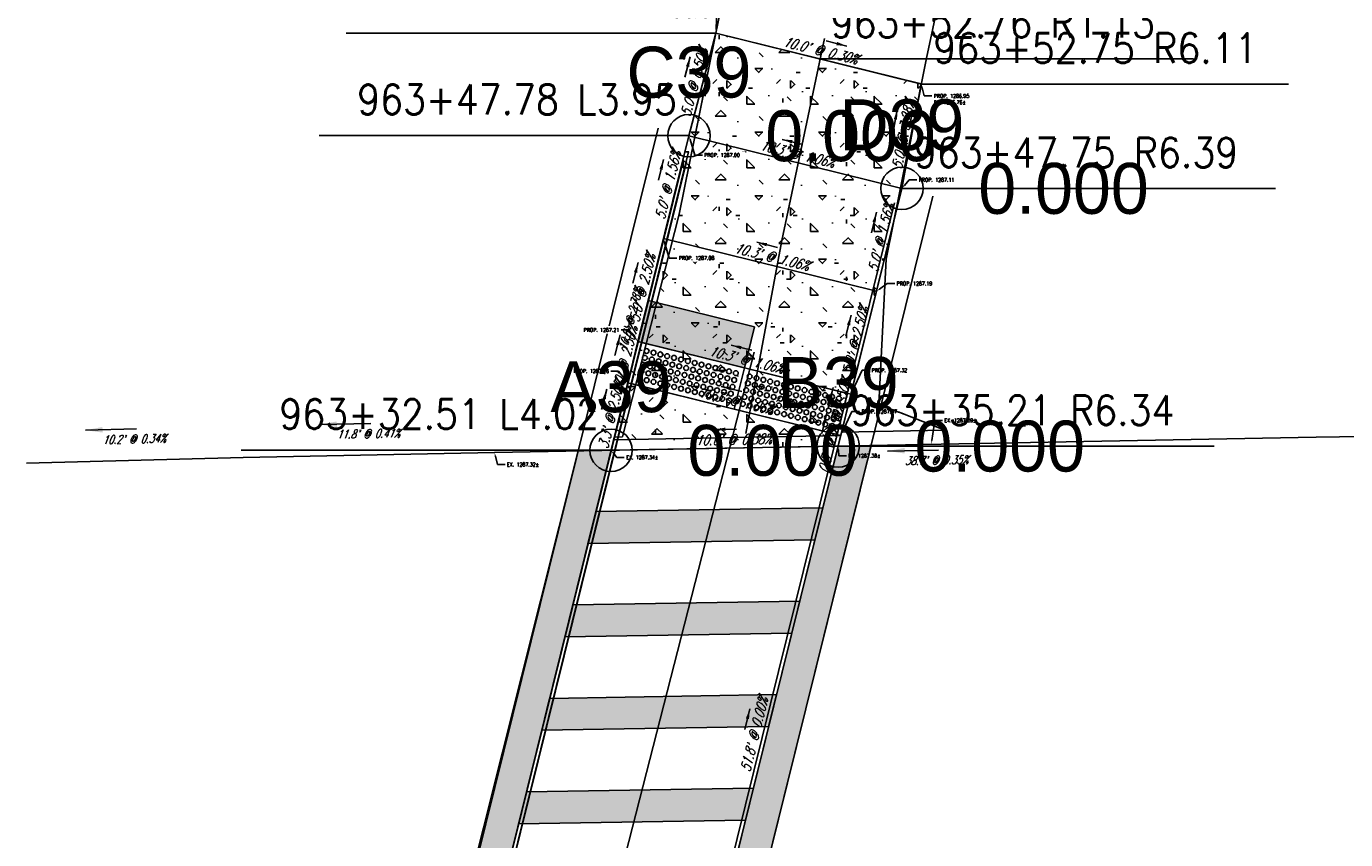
# Model space of a CAD drawing. Extents: x 167754 to 212748, y 396132 to 454338.
# Tile 145 of 147: x 173600 to 173662, y 454261 to 454300. Entities that reach past the tile are written whole.
import ezdxf
from ezdxf import colors
from ezdxf.entities.mleader import LeaderData, LeaderLine
from ezdxf.enums import TextEntityAlignment as Align
from ezdxf.math import Vec2, Vec3

# ---------------------------------------------------------------- set-up
doc = ezdxf.new("R2010")
doc.units = 0
doc.header["$MEASUREMENT"] = 0
doc.layers.get('0').update_dxf_attribs({"linetype": 'CONTINUOUS'})
for name, color, linetype, plot in [('0_3DP_MAT', 181, 'CONTINUOUS', False), ('0_EX. 3DP', 31, 'CONTINUOUS', False), ('0_QUANTITIES_PAVEMENT REMOVED', 130, 'CONTINUOUS', False)]:
    doc.layers.add(name, color=color, linetype=linetype, plot=plot)
for name, color, linetype in [('0_PNTS', 1, 'CONTINUOUS'), ('L141', 7, 'CONTINUOUS'), ('L148', 7, 'CONTINUOUS'), ('PNTDESC', 3, 'CONTINUOUS'), ('PNTELEV', 5, 'CONTINUOUS'), ('PNTNO', 7, 'CONTINUOUS'), ('PV_P_CURB', 3, 'CONTINUOUS'), ('PV_P_CURB_RAMP', 3, 'CONTINUOUS'), ('PV_P_CURB_RAMP_DOMES', 7, 'CONTINUOUS'), ('PV_P_CURB_RAMP_HATCH', 3, 'CONTINUOUS'), ('PV_P_GRADE_BREAKS', 3, 'CONTINUOUS'), ('SC_SCRATCH-6', 6, 'CONTINUOUS')]:
    doc.layers.add(name, color=color, linetype=linetype)
doc.styles.add('PTXT', font='TXT')
doc.styles.add('romans', font='romans.shx', dxfattribs={"width": 0.75, "oblique": 22.5})
doc.styles.get("Standard").update_dxf_attribs({"font": 'romans.shx', "width": 0.9})
doc.dimstyles.new('4P', dxfattribs={"dimscale": 4, "dimtxt": 0.14, "dimasz": 0.14, "dimexe": 0.05, "dimexo": 0.05, "dimgap": 0.05, "dimtad": 1, "dimzin": 0, "dimdsep": 46, "dimtxsty": 'romans', "dimcen": 0, "dimdle": 0.1, "dimclrd": 1, "dimclre": 1, "dimclrt": 7, "dimaunit": 1, "dimadec": 4, "dimazin": 0, "dimtfac": 1, "dimtmove": 0, "dimatfit": 2, "dimfxl": 1, "dimtvp": 1, "dimtolj": 1, "dimtzin": 0, "dimarcsym": 0})

# ---------------------------------------------------------------- blocks, each defined once
blk = doc.blocks.new('DOMES_5FT')
for p, q in [((-0.07, 2.499), (-2.069, 2.443)), ((0.07, -2.499), (-0.07, 2.499)), ((-2.069, 2.443), (-1.929, -2.555)), ((-1.929, -2.555), (0.07, -2.499))]:
    blk.add_line(p, q)
for centre in [(-1.725, 2.12), (-1.716, 1.788), (-1.392, 2.13), (-1.383, 1.797), (-1.059, 2.139), (-1.05, 1.806), (-0.727, 2.148), (-0.717, 1.816), (-0.394, 2.158), (-0.384, 1.825), (-1.706, 1.453), (-1.374, 1.462), (-1.364, 1.129), (-1.041, 1.471), (-1.031, 1.138), (-0.708, 1.481), (-0.698, 1.148), (-0.375, 1.49), (-0.366, 1.157), (-1.697, 1.12), (-1.688, 0.787), (-1.355, 0.796), (-1.022, 0.806), (-0.689, 0.815), (-0.356, 0.824), (-1.678, 0.454), (-1.669, 0.121), (-1.346, 0.463), (-1.336, 0.131), (-1.013, 0.473), (-1.003, 0.14), (-0.68, 0.482), (-0.67, 0.149), (-0.347, 0.491), (-0.338, 0.159), (-1.66, -0.212), (-1.65, -0.547), (-1.327, -0.202), (-1.317, -0.537), (-0.994, -0.193), (-0.985, -0.528), (-0.661, -0.184), (-0.652, -0.518), (-0.328, -0.174), (-0.319, -0.509), (-1.641, -0.881), (-1.632, -1.214), (-1.308, -0.872), (-1.299, -1.205), (-0.975, -0.863), (-0.966, -1.196), (-0.642, -0.853), (-0.633, -1.186), (-0.309, -0.844), (-0.3, -1.177), (-1.622, -1.547), (-1.613, -1.88), (-1.289, -1.538), (-1.28, -1.871), (-0.956, -1.528), (-0.947, -1.861), (-0.624, -1.519), (-0.614, -1.852), (-0.291, -1.51), (-0.281, -1.843), (-1.604, -2.213), (-1.271, -2.204), (-0.938, -2.194), (-0.605, -2.185), (-0.272, -2.175)]:
    blk.add_circle(centre, 0.115)
blk = doc.blocks.new('SPT4')
at = {"color": 0, "linetype": 'Continuous'}
blk.add_circle((0, 0), 0.5, dxfattribs=at)
blk = doc.blocks.new('SRVPNO1')
at = {"layer": 'PNTDESC', "style": 'PTXT'}
blk.add_attdef('DESC2', text='', height=1, dxfattribs=at).set_placement((0, -1.75), align=Align.CENTER)
at = {"layer": 'PNTELEV', "style": 'PTXT'}
blk.add_attdef('ELEV2', (1.5, -0.5), '', height=1, dxfattribs=at)
at = {"layer": 'PNTNO', "style": 'PTXT'}
blk.add_attdef('PT#', text='', height=1, dxfattribs=at).set_placement((0, 0.75), align=Align.CENTER)

msp = doc.modelspace()

# ---------------------------------------------------------------- hatches: boundary and pattern name
at = {"layer": 'L141', "transparency": 33554495}
h = msp.add_hatch(color=256, dxfattribs=at)
h.dxf.hatch_style = 1
h.paths.add_polyline_path([(173637.582, 454276.969), (173637.209, 454275.463), (173626.514, 454275.288), (173626.887, 454276.794)])
h = msp.add_hatch(color=256, dxfattribs=at)
h.dxf.hatch_style = 1
h.paths.add_polyline_path([(173636.492, 454272.564), (173636.119, 454271.058), (173625.424, 454270.883), (173625.797, 454272.389)])
h = msp.add_hatch(color=256, dxfattribs=at)
h.dxf.hatch_style = 1
h.paths.add_polyline_path([(173635.402, 454268.159), (173635.029, 454266.652), (173624.334, 454266.478), (173624.707, 454267.984)])
h = msp.add_hatch(color=256, dxfattribs=at)
h.dxf.hatch_style = 1
h.paths.add_polyline_path([(173634.312, 454263.754), (173633.94, 454262.247), (173623.245, 454262.073), (173623.617, 454263.579)])
at = {"layer": 'L148', "transparency": 33554495}
h = msp.add_hatch(color=256, dxfattribs=at)
h.dxf.hatch_style = 1
h.paths.add_polyline_path([(173634.369, 454285.509), (173633.888, 454283.568), (173628.873, 454284.809), (173629.353, 454286.75)])
at = {"layer": 'PV_P_CURB_RAMP_HATCH', "transparency": 33554495}
h = msp.add_hatch(dxfattribs=at)
h.set_pattern_fill('CONCRE', color=256, scale=3, pattern_type=2)
h.set_pattern_definition([(0, (0, 0), (3, 3), [0.375, -2.625]), (90, (0, 0), (-3, 3), [0.375, -2.625]), (135, (0.375, 0), (-2.999999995, 2e-16), [0.5303301, -3.7123107]), (0, (0.375, 1.6875), (3, 3), [0.375, -2.625]), (45, (0.5625, 1.5), (0, 2.999999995), [0.2651649, -3.9774756]), (135, (0.5625, 1.5), (-2.999999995, 2e-16), [0.2651649, -3.9774756]), (0, (1.5, 2.4375), (3, 3), [0.5303301, -2.4696699]), (45, (1.5, 2.4375), (0, 2.999999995), [0.375, -3.8676408]), (135, (2.0303, 2.4375), (-2.999999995, 2e-16), [0.375, -3.8676408]), (90, (2.0625, 0.75), (-3, 3), [0.375, -2.625]), (45, (2.0625, 0.75), (0, 2.999999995), [0.2651649, -3.9774756]), (135, (2.25, 0.9375), (-2.999999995, 2e-16), [0.2651649, -3.9774756]), (0, (0.375, 0.75), (3, 3), [0.1875, -2.5125]), (0, (2.625, 1.5), (3, 3), [0.1875, -2.5125]), (90, (1.6875, 1.875), (-3, 3), [0.1875, -2.5125]), (135, (2.0625, 0.1875), (-2.999999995, 2e-16), [0.2651649, -3.9774756]), (135, (0.75, 2.25), (-2.999999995, 2e-16), [0.2651649, -3.9774756]), (45, (1.4062, 0.9844), (0, 2.999999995), [0.2651649, -3.9774756]), (90, (1.0312, 0.375), (-3, 3), [0.046875, -2.953125]), (90, (1.172, 1.6406), (-3, 3), [0.046875, -2.953125]), (90, (2.578, 2.1562), (-3, 3), [0.046875, -2.953125]), (90, (2.625, 0.5625), (-3, 3), [0.046875, -2.953125])])
h.paths.add_polyline_path([(173638.303, 454279.882), (173641.309, 454292.034), (173642.222, 454296.958), (173632.545, 454299.352), (173631.271, 454294.517), (173627.601, 454279.681)])

# ---------------------------------------------------------------- linework, layer by layer
at = {"layer": '0_3DP_MAT', "color": 211}
msp.add_lwpolyline([(173633.408, 454281.626), (173638.427, 454280.385)], dxfattribs=at)
at = {"layer": '0_3DP_MAT', "elevation": 1287.322}
msp.add_lwpolyline([(173622.11, 454279.577), (173660.829, 454280.307)], dxfattribs=at)
at = {"layer": '0_EX. 3DP'}
for points in [[(173628.155, 454280.38, 1287.281), (173630.812, 454290.824, 1286.981), (173632.719, 454300.209, 1286.746), (173634.653, 454309.916, 1286.552)], [(173642.465, 454298.171, 1286.742), (173644.417, 454307.32, 1286.581)], [(173633.949, 454280.47, 1287.409), (173635.655, 454289.577, 1287.034), (173637.654, 454299.103, 1286.808)], [(173670.67, 454280.442, 1287.386), (173660.829, 454280.307, 1287.458)], [(173600.05, 454279.078, 1287.239), (173610.268, 454279.35, 1287.274), (173622.11, 454279.577, 1287.322)]]:
    msp.add_polyline3d(points, dxfattribs=at)
at = {"layer": 'L141'}
for points in [[(173637.582, 454276.969), (173637.209, 454275.463), (173626.514, 454275.288), (173626.887, 454276.794), (173626.887, 454276.794)], [(173636.492, 454272.564), (173636.119, 454271.058), (173625.424, 454270.883), (173625.797, 454272.389), (173625.797, 454272.389)], [(173635.402, 454268.159), (173635.029, 454266.652), (173624.334, 454266.478), (173624.707, 454267.984), (173624.707, 454267.984)], [(173634.312, 454263.754), (173633.94, 454262.247), (173623.245, 454262.073), (173623.617, 454263.579), (173623.617, 454263.579)]]:
    msp.add_lwpolyline(points, close=True, dxfattribs=at)
at = {"layer": 'L148'}
msp.add_lwpolyline([(173634.369, 454285.509), (173633.888, 454283.568), (173628.873, 454284.809), (173629.353, 454286.75)], close=True, dxfattribs=at)
at = {"layer": 'PV_P_CURB_RAMP'}
msp.add_lwpolyline([(173638.303, 454279.882), (173641.309, 454292.034), (173642.222, 454296.958), (173632.545, 454299.352), (173631.271, 454294.517), (173627.601, 454279.681)], close=True, dxfattribs=at)

# ---------------------------------------------------------------- texts
at = {"layer": '0_3DP_MAT', "color": 211, "style": 'romans', "oblique": 22.5, "width": 0.75}
for s, rotation, p in [("10.0' @ 0.30%", 346.10411, (173637.422, 454298.311)), ("5.0' @ 0.50%", 75.24451, (173631.753, 454296.975)), ("5.0' @ 3.28%", 79.49661, (173641.608, 454294.525)), ("10.3' @ 1.06%", 346.10411, (173636.328, 454293.43)), ("5.0' @ 1.56%", 76.10411, (173630.516, 454292.128)), ("5.0' @ 1.56%", 76.10411, (173640.553, 454289.645)), ("10.3' @ 1.06%", 346.10411, (173635.128, 454288.577)), ("5.0' @ 2.50%", 76.10411, (173629.315, 454287.275)), ("10.3' @ 1.06%", 346.10411, (173633.927, 454283.723)), ("10.3' @ 1.06%", 346.10411, (173633.447, 454281.782)), ("10.6' @ 0.38%", 1.08011, (173633.386, 454279.95)), ("51.8' @ 0.00%", 76.10411, (173634.583, 454266.223))]:
    msp.add_text(s, height=0.48, rotation=rotation, dxfattribs=at).set_placement(p, align=Align.CENTER)
at = {"layer": '0_3DP_MAT', "style": 'romans', "oblique": 22.5, "width": 0.75}
msp.add_text("38.7' @ 0.35%", height=0.4, rotation=1.08011, dxfattribs=at).set_placement((173642.951, 454279.015), align=Align.CENTER)
at = {"layer": '0_EX. 3DP', "style": 'romans', "oblique": 22.5, "width": 0.75}
for s, rotation, p in [("10.8' @ 2.78%", 75.72649, (173628.708, 454285.799)), ("11.8' @ 0.41%", 1.09817, (173616.174, 454280.263)), ("10.2' @ 0.34%", 1.52484, (173605.138, 454280.014))]:
    msp.add_text(s, height=0.4, rotation=rotation, dxfattribs=at).set_placement(p, align=Align.CENTER)
at = {"layer": 'SC_SCRATCH-6', "width": 0.9}
for s, p in [('963+52.76 R1.13', (173637.951, 454299.843)), ('963+52.75 R6.11', (173642.787, 454298.65)), ('963+47.75 R6.39', (173641.874, 454293.725))]:
    msp.add_text(s, height=1.4, dxfattribs=at).set_placement(p, align=Align.MIDDLE_LEFT)
for s, p in [('963+47.78 L3.95', (173630.706, 454296.225)), ('963+32.51 L4.02', (173627.036, 454281.389))]:
    msp.add_text(s, height=1.4, dxfattribs=at).set_placement(p, align=Align.MIDDLE_RIGHT)

# ---------------------------------------------------------------- leaders
at = {"layer": '0_3DP_MAT', "color": 211}
for points in [[(173638.706, 454298.746), (173637.736, 454298.987)], [(173631.331, 454298.242), (173631.076, 454297.275)], [(173641.092, 454295.757), (173640.91, 454294.774)], [(173635.671, 454294.346), (173636.642, 454294.106)], [(173630.074, 454293.389), (173629.834, 454292.418)], [(173640.111, 454290.906), (173639.871, 454289.935)], [(173634.471, 454289.493), (173635.441, 454289.253)], [(173628.873, 454288.535), (173628.633, 454287.564)], [(173638.911, 454286.052), (173638.67, 454285.081)], [(173628.028, 454285.12), (173627.788, 454284.149)], [(173633.27, 454284.639), (173634.241, 454284.399)], [(173632.79, 454282.698), (173633.76, 454282.458)], [(173638.066, 454282.637), (173637.826, 454281.666)], [(173637.77, 454281.442), (173637.53, 454280.471)], [(173632.514, 454280.665), (173633.514, 454280.684)], [(173634.142, 454267.484), (173633.902, 454266.513)]]:
    msp.add_leader(points, dimstyle='4P', override={"dimscale": 20, "dimtxt": 0.12, "dimasz": 0.024, "dimdec": 2}, dxfattribs=at)
at = {"layer": '0_3DP_MAT'}
msp.add_leader([(173640.637, 454279.648), (173643.036, 454279.693)], dimstyle='4P', override={"dimscale": 20, "dimtxt": 0.12, "dimasz": 0.04, "dimdec": 2}, dxfattribs=at)
at = {"layer": '0_EX. 3DP'}
for points in [[(173602.839, 454280.629), (173605.238, 454280.693)], [(173613.88, 454280.896), (173616.279, 454280.942)]]:
    msp.add_leader(points, dimstyle='4P', override={"dimscale": 20, "dimtxt": 0.12, "dimasz": 0.04, "dimdec": 2}, dxfattribs=at)
at = {"layer": 'SC_SCRATCH-6', "has_arrowhead": 0}
msp.add_leader([(173637.386, 454298.151), (173637.391, 454298.143), (173655.051, 454298.143)], dimstyle='4P', override={"dimscale": 20, "dimasz": 0.1}, dxfattribs=at)

# ---------------------------------------------------------------- next in the draw order: leaders
at = {"layer": '0_3DP_MAT'}
ml = msp.add_multileader_mtext('Standard', dxfattribs=at)
ml.set_content('PROP. 1286.98\\PEX. 1286.77±', color=256)
ml.set_leader_properties()
ml.build(insert=Vec2(0, 0))
ml.multileader.update_dxf_attribs({"dogleg_length": 0.36, "arrow_head_size": 0.18})
ctx = ml.context
ctx.base_point, ctx.char_height, ctx.arrow_head_size, ctx.landing_gap_size, ctx.plane_origin = Vec3(173630.197, 454300.485), 0.18, 0.18, 0.09, Vec3(173616.303, 454307.435)
ctx.text_align_type = 2
notes = []
notes.append((ctx, [(1, (1, 1, 0), (173632.581, 454300.485), (-1, 0), 0.36, [(0, [(173632.545, 454299.352)], 0, [])])]))
ctx.mtext.insert, ctx.mtext.alignment, ctx.mtext.flow_direction = Vec3(173632.131, 454300.575), 3, 5
ctx.mtext.has_bg_fill, ctx.mtext.bg_color, ctx.mtext.bg_scale_factor, ctx.mtext.bg_transparency, ctx.mtext.use_window_bg_color = 1, -1027028792, 1.5, 0, 1
ml = msp.add_multileader_mtext('Standard', dxfattribs=at)
ml.set_content('PROP. 1286.95\\PEX. 1286.76±', color=256)
ml.set_leader_properties()
ml.build(insert=Vec2(0, 0))
ml.multileader.update_dxf_attribs({"dogleg_length": 0.36, "arrow_head_size": 0.18})
ctx = ml.context
ctx.base_point, ctx.char_height, ctx.arrow_head_size, ctx.landing_gap_size, ctx.plane_origin = Vec3(173642.719, 454296.392), 0.18, 0.18, 0.09, Vec3(173625.98, 454305.041)
notes.append((ctx, [(0, (1, 1, 0), (173642.359, 454296.392), (1, 0), 0.36, [(0, [(173642.222, 454296.958)], 0, [])])]))
ctx.mtext.insert, ctx.mtext.width, ctx.mtext.flow_direction = Vec3(173642.809, 454296.482), 2.15053, 5
ctx.mtext.has_bg_fill, ctx.mtext.bg_color, ctx.mtext.bg_scale_factor, ctx.mtext.bg_transparency, ctx.mtext.use_window_bg_color = 1, -1027028792, 1.5, 0, 1
ml = msp.add_multileader_mtext('Standard', dxfattribs=at)
ml.set_content('PROP. 1287.00', color=256)
ml.set_leader_properties()
ml.build(insert=Vec2(0, 0))
ml.multileader.update_dxf_attribs({"dogleg_length": 0.36, "arrow_head_size": 0.18})
ctx = ml.context
ctx.base_point, ctx.char_height, ctx.arrow_head_size, ctx.landing_gap_size, ctx.plane_origin = Vec3(173631.907, 454293.604), 0.18, 0.18, 0.09, Vec3(173615.03, 454302.6)
notes.append((ctx, [(0, (1, 1, 0), (173631.547, 454293.604), (1, 0), 0.36, [(0, [(173631.271, 454294.517)], 0, [])])]))
ctx.mtext.insert, ctx.mtext.width, ctx.mtext.flow_direction = Vec3(173631.997, 454293.694), 1.836, 5
ctx.mtext.has_bg_fill, ctx.mtext.bg_color, ctx.mtext.bg_scale_factor, ctx.mtext.bg_transparency, ctx.mtext.use_window_bg_color = 1, -1027028792, 1.5, 0, 1
ml = msp.add_multileader_mtext('Standard', dxfattribs=at)
ml.set_content('PROP. 1287.08', color=256)
ml.set_leader_properties()
ml.build(insert=Vec2(0, 0))
ml.multileader.update_dxf_attribs({"dogleg_length": 0.36, "arrow_head_size": 0.18})
ctx = ml.context
ctx.base_point, ctx.char_height, ctx.arrow_head_size, ctx.landing_gap_size, ctx.plane_origin = Vec3(173630.706, 454288.75, 1287.083), 0.18, 0.18, 0.09, Vec3(173613.829, 454297.746, 1287.083)
notes.append((ctx, [(0, (1, 1, 0), (173630.346, 454288.75, 1287.083), (1, 0), 0.36, [(0, [(173630.071, 454289.663, 1287.083)], 0, [])])]))
ctx.mtext.insert, ctx.mtext.flow_direction = Vec3(173630.796, 454288.84, 1287.083), 5
ctx.mtext.has_bg_fill, ctx.mtext.bg_color, ctx.mtext.bg_scale_factor, ctx.mtext.bg_transparency, ctx.mtext.use_window_bg_color = 1, -1027028792, 1.5, 0, 1
ml = msp.add_multileader_mtext('Standard', dxfattribs=at)
ml.set_content('PROP. 1287.26', color=256)
ml.set_leader_properties()
ml.build(insert=Vec2(0, 0))
ml.multileader.update_dxf_attribs({"dogleg_length": 0.36, "arrow_head_size": 0.18})
ctx = ml.context
ctx.base_point, ctx.char_height, ctx.arrow_head_size, ctx.landing_gap_size, ctx.plane_origin = Vec3(173625.57, 454283.418), 0.18, 0.18, 0.09, Vec3(173612.7, 454291.79)
ctx.text_align_type = 2
notes.append((ctx, [(1, (1, 1, 0), (173627.954, 454283.418), (-1, 0), 0.36, [(0, [(173628.389, 454282.868)], 0, [])])]))
ctx.mtext.insert, ctx.mtext.alignment, ctx.mtext.flow_direction = Vec3(173627.504, 454283.508), 3, 5
ctx.mtext.has_bg_fill, ctx.mtext.bg_color, ctx.mtext.bg_scale_factor, ctx.mtext.bg_transparency, ctx.mtext.use_window_bg_color = 1, -1027028792, 1.5, 0, 1
ml = msp.add_multileader_mtext('Standard', dxfattribs=at)
ml.set_content('EX. 1287.38±', color=256)
ml.set_leader_properties()
ml.build(insert=Vec2(0, 0))
ml.multileader.update_dxf_attribs({"dogleg_length": 0.36, "arrow_head_size": 0.18})
ctx = ml.context
ctx.base_point, ctx.char_height, ctx.arrow_head_size, ctx.landing_gap_size, ctx.plane_origin = Vec3(173638.697, 454279.426), 0.18, 0.18, 0.09, Vec3(173622.451, 454287.973)
notes.append((ctx, [(0, (1, 1, 0), (173638.337, 454279.426), (1, 0), 0.36, [(0, [(173638.303, 454279.882)], 0, [])])]))
ctx.mtext.insert, ctx.mtext.flow_direction = Vec3(173638.787, 454279.516), 5
ctx.mtext.has_bg_fill, ctx.mtext.bg_color, ctx.mtext.bg_scale_factor, ctx.mtext.bg_transparency, ctx.mtext.use_window_bg_color = 1, -1027028792, 1.5, 0, 1
for ctx, leaders in notes:
    for number, flags, end, landing, length, lines in leaders:
        leader = LeaderData()
        leader.index, (leader.has_last_leader_line, leader.has_dogleg_vector, leader.attachment_direction) = number, flags
        leader.last_leader_point, leader.dogleg_vector, leader.dogleg_length = Vec3(end), Vec3(landing), length
        for number, points, colour, breaks in lines:
            line = LeaderLine()
            line.index, line.vertices, line.color, line.breaks = number, Vec3.list(points), colors.encode_raw_color(colour), breaks
            leader.lines.append(line)
        ctx.leaders.append(leader)

# ---------------------------------------------------------------- next in the draw order: hatches: boundary and pattern name
at = {"layer": 'L141', "transparency": 33554495}
h = msp.add_hatch(color=256, dxfattribs=at)
h.dxf.hatch_style = 1
h.paths.add_polyline_path([(173639.855, 454279.912), (173638.303, 454279.882), (173632.134, 454254.95), (173633.693, 454255.005)])

# ---------------------------------------------------------------- next in the draw order: linework, layer by layer
at = {"layer": '0_3DP_MAT', "color": 211}
msp.add_lwpolyline([(173628.389, 454282.868), (173633.408, 454281.626)], dxfattribs=at)
for points in [[(173631.271, 454294.517, 1287.005), (173632.545, 454299.352, 1286.98)], [(173632.545, 454299.352, 1286.98), (173642.222, 454296.958, 1286.95)], [(173630.071, 454289.663, 1287.083), (173631.271, 454294.517, 1287.005)], [(173628.87, 454284.809, 1287.208), (173630.071, 454289.663, 1287.083)], [(173628.389, 454282.868, 1287.258), (173628.87, 454284.809, 1287.208)], [(173628.389, 454282.868, 1287.258), (173638.427, 454280.385, 1287.367)]]:
    msp.add_polyline3d(points, dxfattribs=at)
at = {"layer": '0_3DP_MAT'}
msp.add_polyline3d([(173622.11, 454279.577, 1287.322), (173660.829, 454280.307, 1287.458)], dxfattribs=at)
at = {"layer": '0_EX. 3DP'}
msp.add_polyline3d([(173642.465, 454298.171, 1286.742), (173640.565, 454288.698, 1286.911), (173640.222, 454281.861, 1287.212), (173642.616, 454280.919, 1287.411)], dxfattribs=at)
at = {"layer": '0_PNTS'}
for p in [(173631.271, 454294.517), (173638.303, 454279.882)]:
    msp.add_point(p, dxfattribs=at)
at = {"layer": 'L141'}
msp.add_lwpolyline([(173639.855, 454279.912), (173638.303, 454279.882), (173632.134, 454254.95), (173633.693, 454255.005)], close=True, dxfattribs=at)
at = {"layer": 'PV_P_CURB'}
msp.add_lwpolyline([(173638.427, 454280.385), (173627.725, 454280.183)], dxfattribs=at)

# ---------------------------------------------------------------- next in the draw order: block references
at = {"layer": '0_PNTS', "xscale": 2.4, "yscale": 2.4, "zscale": 2.4}
msp.add_blockref('SRVPNO1', (173631.271, 454294.517), dxfattribs=at).add_auto_attribs({'PT#': 'C39', 'ELEV2': '0.000'})
at = {"layer": '0_PNTS', "xscale": 2, "yscale": 2, "zscale": 2}
msp.add_blockref('SPT4', (173631.271, 454294.517), dxfattribs=at)
at = {"layer": 'PV_P_CURB_RAMP_DOMES', "rotation": 254.4954863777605}
msp.add_blockref('DOMES_5FT', (173630.981, 454282.227), dxfattribs=at)

# ---------------------------------------------------------------- next in the draw order: texts
at = {"layer": '0_3DP_MAT', "color": 211, "style": 'romans', "oblique": 22.5, "width": 0.75}
for s, p in [("2.0' @ 2.50%", (173628.474, 454283.877)), ("0.5' @ 2.50%", (173638.209, 454280.172))]:
    msp.add_text(s, height=0.48, rotation=76.10411, dxfattribs=at).set_placement(p, align=Align.CENTER)

# ---------------------------------------------------------------- next in the draw order: leaders
at = {"layer": '0_3DP_MAT', "color": 211}
msp.add_leader([(173627.398, 454282.573), (173627.158, 454281.602)], dimstyle='4P', override={"dimscale": 20, "dimtxt": 0.12, "dimasz": 0.024, "dimdec": 2}, dxfattribs=at)
at = {"layer": 'SC_SCRATCH-6', "has_arrowhead": 0}
for points in [[(173632.545, 454299.352), (173632.54, 454299.361), (173615.12, 454299.361)], [(173642.222, 454296.958), (173642.227, 454296.95), (173659.527, 454296.95)], [(173631.271, 454294.517), (173631.266, 454294.525), (173613.846, 454294.525)]]:
    msp.add_leader(points, dimstyle='4P', override={"dimscale": 20, "dimasz": 0.1}, dxfattribs=at)

# ---------------------------------------------------------------- next in the draw order: leaders
at = {"layer": '0_3DP_MAT'}
ml = msp.add_multileader_mtext('Standard', dxfattribs=at)
ml.set_content('PROP. 1287.11', color=256)
ml.set_leader_properties()
ml.build(insert=Vec2(0, 0))
ml.multileader.update_dxf_attribs({"dogleg_length": 0.36, "arrow_head_size": 0.18})
ctx = ml.context
ctx.base_point, ctx.char_height, ctx.arrow_head_size, ctx.landing_gap_size, ctx.plane_origin = Vec3(173642.015, 454292.438, -0.576), 0.18, 0.18, 0.09, Vec3(173624.916, 454301.087, -0.576)
notes = []
notes.append((ctx, [(0, (1, 1, 0), (173641.655, 454292.438, -0.576), (1, 0), 0.36, [(0, [(173641.309, 454292.034, -0.576)], 0, [])])]))
ctx.mtext.insert, ctx.mtext.flow_direction = Vec3(173642.105, 454292.528, -0.576), 5
ctx.mtext.has_bg_fill, ctx.mtext.bg_color, ctx.mtext.bg_scale_factor, ctx.mtext.bg_transparency, ctx.mtext.use_window_bg_color = 1, -1027028792, 1.5, 0, 1
ml = msp.add_multileader_mtext('Standard', dxfattribs=at)
ml.set_content('PROP. 1287.19', color=256)
ml.set_leader_properties()
ml.build(insert=Vec2(0, 0))
ml.multileader.update_dxf_attribs({"dogleg_length": 0.36, "arrow_head_size": 0.18})
ctx = ml.context
ctx.base_point, ctx.char_height, ctx.arrow_head_size, ctx.landing_gap_size, ctx.plane_origin = Vec3(173640.972, 454287.547, 1286.6), 0.18, 0.18, 0.09, Vec3(173623.873, 454296.196, 1286.6)
notes.append((ctx, [(0, (1, 1, 0), (173640.612, 454287.547, 1286.6), (1, 0), 0.36, [(0, [(173640.108, 454287.18, 1286.6)], 0, [])])]))
ctx.mtext.insert, ctx.mtext.flow_direction = Vec3(173641.062, 454287.637, 1286.6), 5
ctx.mtext.has_bg_fill, ctx.mtext.bg_color, ctx.mtext.bg_scale_factor, ctx.mtext.bg_transparency, ctx.mtext.use_window_bg_color = 1, -1027028792, 1.5, 0, 1
ml = msp.add_multileader_mtext('Standard', dxfattribs=at)
ml.set_content('PROP. 1287.32', color=256)
ml.set_leader_properties()
ml.build(insert=Vec2(0, 0))
ml.multileader.update_dxf_attribs({"dogleg_length": 0.36, "arrow_head_size": 0.18})
ctx = ml.context
ctx.base_point, ctx.char_height, ctx.arrow_head_size, ctx.landing_gap_size, ctx.plane_origin = Vec3(173639.793, 454283.457, 1287.317), 0.18, 0.18, 0.09, Vec3(173622.694, 454292.106, 1287.317)
notes.append((ctx, [(0, (1, 1, 0), (173639.433, 454283.457, 1287.317), (1, 0), 0.36, [(0, [(173638.907, 454282.326, 1287.317)], 0, [])])]))
ctx.mtext.insert, ctx.mtext.flow_direction = Vec3(173639.883, 454283.547, 1287.317), 5
ctx.mtext.has_bg_fill, ctx.mtext.bg_color, ctx.mtext.bg_scale_factor, ctx.mtext.bg_transparency, ctx.mtext.use_window_bg_color = 1, -1027028792, 1.5, 0, 1
ml = msp.add_multileader_mtext('Standard', dxfattribs=at)
ml.set_content('EX. 1287.39±', color=256)
ml.set_leader_properties()
ml.build(insert=Vec2(0, 0))
ml.multileader.update_dxf_attribs({"dogleg_length": 0.36, "arrow_head_size": 0.18})
ctx = ml.context
ctx.base_point, ctx.char_height, ctx.arrow_head_size, ctx.landing_gap_size, ctx.plane_origin = Vec3(173643.218, 454281.095, 1286.6), 0.18, 0.18, 0.09, Vec3(173626.48, 454289.744, 1286.6)
notes.append((ctx, [(0, (1, 1, 0), (173642.858, 454281.095, 1286.6), (1, 0), 0.36, [(0, [(173642.692, 454279.965, 1286.6)], 0, [])])]))
ctx.mtext.insert, ctx.mtext.flow_direction = Vec3(173643.308, 454281.185, 1286.6), 5
ctx.mtext.has_bg_fill, ctx.mtext.bg_color, ctx.mtext.bg_scale_factor, ctx.mtext.bg_transparency, ctx.mtext.use_window_bg_color = 1, -1027028792, 1.5, 0, 1
ml = msp.add_multileader_mtext('Standard', dxfattribs=at)
ml.set_content('EX. 1287.32±', color=256)
ml.set_leader_properties()
ml.build(insert=Vec2(0, 0))
ml.multileader.update_dxf_attribs({"dogleg_length": 0.36, "arrow_head_size": 0.18})
ctx = ml.context
ctx.base_point, ctx.char_height, ctx.arrow_head_size, ctx.landing_gap_size, ctx.plane_origin = Vec3(173622.607, 454279.011), 0.18, 0.18, 0.09, Vec3(173605.868, 454287.66)
notes.append((ctx, [(0, (1, 1, 0), (173622.247, 454279.011), (1, 0), 0.36, [(0, [(173622.11, 454279.577)], 0, [])])]))
ctx.mtext.insert, ctx.mtext.flow_direction = Vec3(173622.697, 454279.101), 5
ctx.mtext.has_bg_fill, ctx.mtext.bg_color, ctx.mtext.bg_scale_factor, ctx.mtext.bg_transparency, ctx.mtext.use_window_bg_color = 1, -1027028792, 1.5, 0, 1
ml = msp.add_multileader_mtext('Standard', dxfattribs=at)
ml.set_content('EX. 1287.34±', color=256)
ml.set_leader_properties()
ml.build(insert=Vec2(0, 0))
ml.multileader.update_dxf_attribs({"dogleg_length": 0.36, "arrow_head_size": 0.18})
ctx = ml.context
ctx.base_point, ctx.char_height, ctx.arrow_head_size, ctx.landing_gap_size, ctx.plane_origin = Vec3(173628.227, 454279.35), 0.18, 0.18, 0.09, Vec3(173611.843, 454287.773)
notes.append((ctx, [(0, (1, 1, 0), (173627.867, 454279.35), (1, 0), 0.36, [(0, [(173627.601, 454279.681)], 0, [])])]))
ctx.mtext.insert, ctx.mtext.flow_direction = Vec3(173628.317, 454279.44), 5
ctx.mtext.has_bg_fill, ctx.mtext.bg_color, ctx.mtext.bg_scale_factor, ctx.mtext.bg_transparency, ctx.mtext.use_window_bg_color = 1, -1027028792, 1.5, 0, 1
for ctx, leaders in notes:
    for number, flags, end, landing, length, lines in leaders:
        leader = LeaderData()
        leader.index, (leader.has_last_leader_line, leader.has_dogleg_vector, leader.attachment_direction) = number, flags
        leader.last_leader_point, leader.dogleg_vector, leader.dogleg_length = Vec3(end), Vec3(landing), length
        for number, points, colour, breaks in lines:
            line = LeaderLine()
            line.index, line.vertices, line.color, line.breaks = number, Vec3.list(points), colors.encode_raw_color(colour), breaks
            leader.lines.append(line)
        ctx.leaders.append(leader)

# ---------------------------------------------------------------- next in the draw order: hatches: boundary and pattern name
at = {"layer": 'L141', "transparency": 33554495}
h = msp.add_hatch(color=256, dxfattribs=at)
h.dxf.hatch_style = 1
h.paths.add_polyline_path([(173627.601, 454279.681), (173626.048, 454279.651), (173619.824, 454254.798), (173621.449, 454254.814)])

# ---------------------------------------------------------------- next in the draw order: linework, layer by layer
at = {"layer": '0_3DP_MAT', "color": 211}
for points in [[(173616.987, 454243.025), (173629.815, 454294.877)], [(173618.443, 454242.664), (173631.271, 454294.517)], [(173618.806, 454243.423), (173631.257, 454293.75)], [(173628.481, 454240.181), (173641.309, 454292.034)], [(173627.312, 454236.167), (173640.964, 454291.348)], [(173629.937, 454239.821), (173642.765, 454291.673)], [(173633.888, 454283.568), (173638.907, 454282.326)]]:
    msp.add_lwpolyline(points, dxfattribs=at)
at = {"layer": '0_3DP_MAT'}
msp.add_lwpolyline([(173625.656, 454250.367), (173634.353, 454284.309)], dxfattribs=at)
at = {"layer": '0_3DP_MAT', "color": 211}
for points in [[(173641.309, 454292.034, 1287.114), (173642.222, 454296.958, 1286.95)], [(173641.309, 454292.034, 1287.114), (173631.271, 454294.517, 1287.005)], [(173640.108, 454287.18, 1287.192), (173641.309, 454292.034, 1287.114)], [(173640.108, 454287.18, 1287.192), (173630.071, 454289.663, 1287.083)], [(173638.907, 454282.326, 1287.317), (173640.108, 454287.18, 1287.192)], [(173638.907, 454282.326, 1287.317), (173628.87, 454284.809, 1287.208)], [(173627.601, 454279.681, 1287.34), (173628.389, 454282.868, 1287.258)], [(173638.303, 454279.882, 1287.38), (173638.427, 454280.385, 1287.367), (173638.907, 454282.326, 1287.317)]]:
    msp.add_polyline3d(points, dxfattribs=at)
at = {"layer": '0_PNTS'}
for p in [(173641.309, 454292.034), (173627.601, 454279.681)]:
    msp.add_point(p, dxfattribs=at)
at = {"layer": 'L141'}
msp.add_lwpolyline([(173621.449, 454254.814), (173627.601, 454279.681), (173626.048, 454279.651), (173619.824, 454254.798)], close=True, dxfattribs=at)
at = {"layer": 'PV_P_GRADE_BREAKS'}
for points in [[(173631.271, 454294.517), (173641.309, 454292.034)], [(173630.071, 454289.663), (173640.108, 454287.18)]]:
    msp.add_lwpolyline(points, dxfattribs=at)
at = {"layer": 'SC_SCRATCH-6'}
for points in [[(173630.994, 454293.327), (173618.641, 454243.437)], [(173631.159, 454293.286), (173618.806, 454243.396)]]:
    msp.add_lwpolyline(points, dxfattribs=at)

# ---------------------------------------------------------------- next in the draw order: block references
at = {"layer": '0_PNTS', "xscale": 2.4, "yscale": 2.4, "zscale": 2.4}
msp.add_blockref('SRVPNO1', (173641.309, 454292.034), dxfattribs=at).add_auto_attribs({'PT#': 'D39', 'ELEV2': '0.000'})
at = {"layer": '0_PNTS', "xscale": 2, "yscale": 2, "zscale": 2}
for p in [(173641.309, 454292.034), (173627.601, 454279.681)]:
    msp.add_blockref('SPT4', p, dxfattribs=at)
at = {"layer": 'PV_P_CURB_RAMP_DOMES', "rotation": 254.4954863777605}
msp.add_blockref('DOMES_5FT', (173635.835, 454281.026), dxfattribs=at)

# ---------------------------------------------------------------- next in the draw order: texts
at = {"layer": '0_3DP_MAT', "color": 211, "style": 'romans', "oblique": 22.5, "width": 0.75}
for s, p in [("5.0' @ 2.50%", (173639.352, 454284.791)), ("3.3' @ 2.50%", (173627.84, 454281.313)), ("2.0' @ 2.50%", (173638.512, 454281.394))]:
    msp.add_text(s, height=0.48, rotation=76.10411, dxfattribs=at).set_placement(p, align=Align.CENTER)

# ---------------------------------------------------------------- next in the draw order: leaders
at = {"layer": 'SC_SCRATCH-6', "has_arrowhead": 0}
for points in [[(173641.309, 454292.034), (173641.314, 454292.025), (173658.914, 454292.025)], [(173627.601, 454279.681), (173627.596, 454279.689), (173610.176, 454279.689)], [(173638.303, 454279.882), (173638.308, 454279.874), (173656.028, 454279.874)]]:
    msp.add_leader(points, dimstyle='4P', override={"dimscale": 20, "dimasz": 0.1}, dxfattribs=at)

# ---------------------------------------------------------------- next in the draw order: leaders
at = {"layer": '0_3DP_MAT'}
ml = msp.add_multileader_mtext('Standard', dxfattribs=at)
ml.set_content('PROP. 1287.21', color=256)
ml.set_leader_properties()
ml.build(insert=Vec2(0, 0))
ml.multileader.update_dxf_attribs({"dogleg_length": 0.36, "arrow_head_size": 0.18})
ctx = ml.context
ctx.base_point, ctx.char_height, ctx.arrow_head_size, ctx.landing_gap_size, ctx.plane_origin = Vec3(173626.096, 454285.359, -0.05), 0.18, 0.18, 0.09, Vec3(173613.18, 454293.731, -0.05)
ctx.text_align_type = 2
notes = []
notes.append((ctx, [(1, (1, 1, 0), (173628.434, 454285.359, -0.05), (-1, 0), 0.36, [(0, [(173628.87, 454284.809, -0.05)], 0, [])])]))
ctx.mtext.insert, ctx.mtext.alignment, ctx.mtext.flow_direction = Vec3(173627.984, 454285.449, -0.05), 3, 5
ctx.mtext.has_bg_fill, ctx.mtext.bg_color, ctx.mtext.bg_scale_factor, ctx.mtext.bg_transparency, ctx.mtext.use_window_bg_color = 1, -1027028792, 1.5, 0, 1
ml = msp.add_multileader_mtext('Standard', dxfattribs=at)
ml.set_content('PROP. 1287.37', color=256)
ml.set_leader_properties()
ml.build(insert=Vec2(0, 0))
ml.multileader.update_dxf_attribs({"dogleg_length": 0.36, "arrow_head_size": 0.18})
ctx = ml.context
ctx.base_point, ctx.char_height, ctx.arrow_head_size, ctx.landing_gap_size, ctx.plane_origin = Vec3(173639.313, 454281.515, 1287.317), 0.18, 0.18, 0.09, Vec3(173622.214, 454290.164, 1287.317)
notes.append((ctx, [(0, (1, 1, 0), (173638.953, 454281.515, 1287.317), (1, 0), 0.36, [(0, [(173638.427, 454280.385, 1287.317)], 0, [])])]))
ctx.mtext.insert, ctx.mtext.flow_direction = Vec3(173639.403, 454281.605, 1287.317), 5
ctx.mtext.has_bg_fill, ctx.mtext.bg_color, ctx.mtext.bg_scale_factor, ctx.mtext.bg_transparency, ctx.mtext.use_window_bg_color = 1, -1027028792, 1.5, 0, 1
for ctx, leaders in notes:
    for number, flags, end, landing, length, lines in leaders:
        leader = LeaderData()
        leader.index, (leader.has_last_leader_line, leader.has_dogleg_vector, leader.attachment_direction) = number, flags
        leader.last_leader_point, leader.dogleg_vector, leader.dogleg_length = Vec3(end), Vec3(landing), length
        for number, points, colour, breaks in lines:
            line = LeaderLine()
            line.index, line.vertices, line.color, line.breaks = number, Vec3.list(points), colors.encode_raw_color(colour), breaks
            leader.lines.append(line)
        ctx.leaders.append(leader)

# ---------------------------------------------------------------- next in the draw order: linework, layer by layer
at = {"layer": '0_QUANTITIES_PAVEMENT REMOVED', "elevation": 1287.281}
msp.add_lwpolyline([(173628.155, 454280.38), (173630.812, 454290.824), (173632.545, 454299.352), (173642.227, 454296.95), (173640.565, 454288.698), (173640.222, 454281.861), (173643.335, 454280.636), (173638.466, 454280.545), (173638.303, 454279.882), (173627.601, 454279.681), (173627.755, 454280.303), (173628.14, 454280.319), (173628.155, 454280.38)], dxfattribs=at)

# ---------------------------------------------------------------- next in the draw order: block references
at = {"layer": '0_PNTS', "xscale": 2.4, "yscale": 2.4, "zscale": 2.4}
for p, values in [((173627.601, 454279.681), {'PT#': 'A39', 'ELEV2': '0.000'}), ((173638.303, 454279.882), {'PT#': 'B39', 'ELEV2': '0.000'})]:
    msp.add_blockref('SRVPNO1', p, dxfattribs=at).add_auto_attribs(values)
at = {"layer": '0_PNTS', "xscale": 2, "yscale": 2, "zscale": 2}
msp.add_blockref('SPT4', (173638.303, 454279.882), dxfattribs=at)

# ---------------------------------------------------------------- next in the draw order: texts
at = {"layer": 'SC_SCRATCH-6', "width": 0.9}
msp.add_text('963+35.21 R6.34', height=1.4, dxfattribs=at).set_placement((173638.868, 454281.574), align=Align.MIDDLE_LEFT)

doc.saveas('drawing.dxf')
